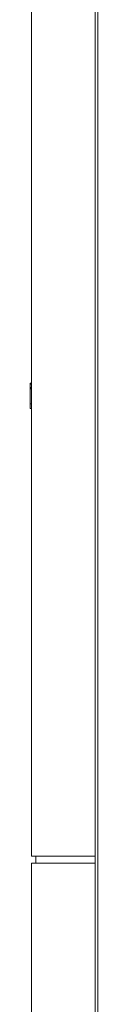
# Model space of a CAD drawing. Header units: millimetres. Extents: x 369 to 3068, y -268 to 2500.
# Tile 3 of 10: x 2268 to 2315, y 1116 to 1808. Entities that reach past the tile are written whole.
import ezdxf

# ---------------------------------------------------------------- set-up
doc = ezdxf.new("R2010")
doc.units = ezdxf.units.MM
doc.layers.add('M-EQPM', color=50, linetype='Continuous', lineweight=18)

# ---------------------------------------------------------------- blocks, each defined once
blk = doc.blocks.new('HC_Heat Pump_GM_Saunier Duval_GeniaSet TEK_IS_kit complet_2C - HA 10-7_2 STB-985960-Coupe vue coté droit')
at = {"layer": 'M-EQPM'}
for p, q in [((2268.53, 1900), (2268.53, 1220)), ((2313.31, 1900), (2313.31, 1220)), ((2315.31, 10), (2315.31, 1900)), ((2267.53, 1551.78), (2267.53, 1552.4)), ((2268.53, 1552.4), (2267.53, 1552.4)), ((2268.53, 1551.79), (2267.53, 1551.79)), ((2267.53, 1551.78), (2267.53, 1549.55)), ((2267.53, 1549.07), (2267.53, 1549.55)), ((2268.53, 1549.55), (2267.53, 1549.55)), ((2267.53, 1548.65), (2267.53, 1549.07)), ((2268.53, 1549.07), (2267.53, 1549.07)), ((2268.53, 1548.73), (2267.53, 1548.73)), ((2267.53, 1548.73), (2267.53, 1548.73)), ((2267.53, 1538.04), (2267.53, 1548.5)), ((2268.53, 1548.5), (2267.53, 1548.5)), ((2268.53, 1538.04), (2267.53, 1538.04)), ((2267.53, 1537.93), (2267.53, 1537.91)), ((2267.53, 1537.91), (2268.53, 1537.91)), ((2267.53, 1537.91), (2268.53, 1537.91)), ((2268.53, 1537.91), (2267.53, 1537.91)), ((2267.53, 1537.91), (2268.53, 1537.91)), ((2267.53, 1537.88), (2268.53, 1537.88)), ((2267.53, 1537.86), (2267.53, 1535.83)), ((2267.53, 1535.83), (2267.53, 1534.72)), ((2267.53, 1534.72), (2268.53, 1534.72)), ((2268.53, 1220), (2270.53, 1220)), ((2313.31, 1220), (2270.53, 1220)), ((2271.53, 1220), (2271.53, 1215)), ((2313.31, 1220), (2313.31, 1215)), ((2268.53, 1215), (2268.53, 10)), ((2270.53, 1215), (2268.53, 1215)), ((2270.53, 1215), (2313.31, 1215)), ((2313.31, 1215), (2313.31, 10))]:
    blk.add_line(p, q, dxfattribs=at)

msp = doc.modelspace()

# ---------------------------------------------------------------- block references
at = {"layer": 'M-EQPM'}
msp.add_blockref('HC_Heat Pump_GM_Saunier Duval_GeniaSet TEK_IS_kit complet_2C - HA 10-7_2 STB-985960-Coupe vue coté droit', (0, 0), dxfattribs=at)

doc.saveas('drawing.dxf')
